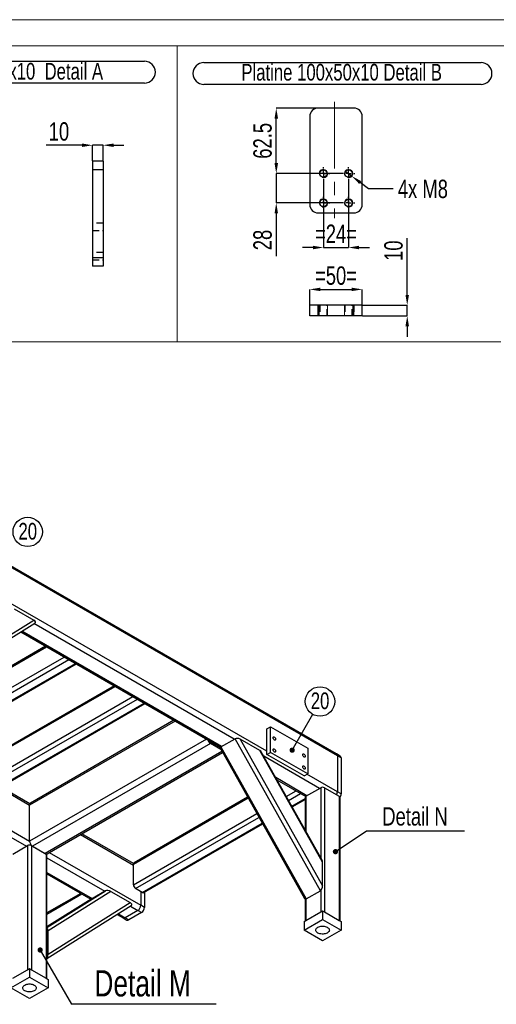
# Model space of a CAD drawing. Header units: millimetres. Extents: x 0 to 841, y 0 to 594.
# Tile 16 of 19: x 517 to 608, y 406 to 594. Entities that reach past the tile are written whole.
import ezdxf

# ---------------------------------------------------------------- set-up
doc = ezdxf.new("R2010")
doc.units = ezdxf.units.MM
doc.header["$PDSIZE"] = -1
doc.linetypes.add('CENTERX2', pattern=[20.32, 12.7, -2.54, 2.54, -2.54])
doc.linetypes.add('HIDDEN', pattern=[1.905, 1.27, -0.635])
for name, color, linetype in [('COTES', 1, 'Continuous'), ('NOTES', 6, 'Continuous'), ('TRAIT-FINS', 9, 'Continuous'), ('TRAIT-MIXTES', 3, 'CENTERX2'), ('TRAIT-TIRET', 2, 'HIDDEN')]:
    doc.layers.add(name, color=color, linetype=linetype)
doc.layers.add('TRAIT-FORT', color=4, linetype='Continuous', lineweight=25)
doc.styles.add('SLDTEXTSTYLE0', font='TXT', dxfattribs={"width": 0.75})
doc.dimstyles.new('SLDDIMSTYLE0', dxfattribs={"dimtxt": 3.5, "dimasz": 2, "dimexe": 0, "dimexo": 0.0625, "dimgap": 0.875, "dimtad": 1, "dimdec": 0, "dimlfac": 5, "dimrnd": 1e-09, "dimzin": 12, "dimdsep": 46, "dimtxsty": 'SLDTEXTSTYLE0', "dimsah": 1, "dimcen": 0.09, "dimadec": 0, "dimazin": 3, "dimtfac": 1, "dimtdec": 0, "dimtmove": 0, "dimatfit": 0, "dimfxl": 1, "dimfrac": 2, "dimtolj": 1, "dimtzin": 12, "dimarcsym": 0})
doc.dimstyles.new('SLDDIMSTYLE1', dxfattribs={"dimtxt": 3.5, "dimasz": 2, "dimexe": 0, "dimexo": 0.0625, "dimgap": 0.875, "dimtad": 1, "dimlfac": 5, "dimrnd": 1e-09, "dimzin": 12, "dimdsep": 46, "dimtxsty": 'SLDTEXTSTYLE0', "dimsah": 1, "dimcen": 0.09, "dimadec": 0, "dimazin": 3, "dimtfac": 1, "dimtmove": 0, "dimatfit": 0, "dimfxl": 1, "dimfrac": 2, "dimtolj": 1, "dimtzin": 12, "dimarcsym": 0})
doc.dimstyles.new('SLDDIMSTYLE2', dxfattribs={"dimtxt": 3.5, "dimasz": 2, "dimexe": 0, "dimexo": 0.0625, "dimgap": 0.875, "dimtad": 1, "dimdec": 1, "dimlfac": 5, "dimrnd": 1e-09, "dimzin": 12, "dimdsep": 46, "dimtxsty": 'SLDTEXTSTYLE0', "dimsah": 1, "dimcen": 0.09, "dimadec": 0, "dimazin": 3, "dimtfac": 1, "dimtdec": 1, "dimtofl": 0, "dimtmove": 0, "dimatfit": 3, "dimfxl": 1, "dimfrac": 2, "dimtolj": 1, "dimtzin": 12, "dimarcsym": 0})
doc.dimstyles.new('SLDDIMSTYLE3', dxfattribs={"dimtxt": 3.5, "dimasz": 2, "dimexe": 0, "dimexo": 0.0625, "dimgap": 0.875, "dimtad": 0, "dimtih": 1, "dimtoh": 1, "dimlfac": 5, "dimrnd": 1e-09, "dimzin": 12, "dimdsep": 46, "dimtxsty": 'SLDTEXTSTYLE0', "dimblk1": 'NONE', "dimsah": 1, "dimcen": 0, "dimadec": 0, "dimazin": 3, "dimtfac": 1, "dimtmove": 0, "dimatfit": 3, "dimldrblk": 'NONE', "dimfxl": 1, "dimfrac": 2, "dimtolj": 1, "dimtzin": 12, "dimarcsym": 0})
doc.dimstyles.new('SLDDIMSTYLE6', dxfattribs={"dimtxt": 0.18, "dimasz": 1, "dimexe": 0, "dimexo": 0.0625, "dimgap": 0, "dimtad": 0, "dimtih": 1, "dimtoh": 1, "dimdec": 0, "dimrnd": 1e-09, "dimzin": 0, "dimdsep": 46, "dimtxsty": 'Standard', "dimblk1": 'DOT', "dimblk2": 'DOT', "dimsah": 1, "dimcen": 0.09, "dimadec": 0, "dimazin": 0, "dimtfac": 1, "dimtdec": 0, "dimtofl": 0, "dimtmove": 0, "dimatfit": 3, "dimldrblk": 'DOT', "dimfxl": 1, "dimfrac": 2, "dimtolj": 1, "dimtzin": 0, "dimarcsym": 0})

# ---------------------------------------------------------------- blocks, each defined once
blk = doc.blocks.new('_D')
at = {"layer": 'COTES', "color": 0, "lineweight": -2, "transparency": 16777216}
for p, q in [((572.26, 539.6), (572.26, 542.57)), ((574.26, 542.57), (580.26, 542.57)), ((582.26, 539.6), (582.26, 542.57))]:
    blk.add_line(p, q, dxfattribs=at)
at = {"layer": 'COTES', "color": 0, "transparency": 16777216}
for points in [[(574.26, 542.9), (574.26, 542.24), (572.26, 542.57)], [(580.26, 542.9), (580.26, 542.24), (582.26, 542.57)]]:
    blk.add_solid(points, dxfattribs=at)
at = {"layer": 'Defpoints', "color": 0, "transparency": 16777216}
for p in [(582.26, 542.57), (572.26, 539.53), (582.26, 539.53)]:
    blk.add_point(p, dxfattribs=at)
at = {"layer": 'COTES', "color": 0, "transparency": 16777216, "insert": (577.26, 546.95), "char_height": 3.5, "attachment_point": 2, "style": 'SLDTEXTSTYLE0'}
blk.add_mtext('\\A1;=50=', dxfattribs=at)
blk = doc.blocks.new('_D_1')
at = {"layer": 'COTES', "color": 0, "lineweight": -2, "transparency": 16777216}
for p, q in [((590.84, 541.53), (590.84, 552.36)), ((582.32, 539.53), (590.84, 539.53)), ((590.84, 537.53), (590.84, 539.53)), ((582.32, 537.53), (590.84, 537.53)), ((590.84, 535.53), (590.84, 533.53))]:
    blk.add_line(p, q, dxfattribs=at)
at = {"layer": 'COTES', "color": 0, "transparency": 16777216}
for points in [[(590.5, 541.53), (591.17, 541.53), (590.84, 539.53)], [(590.5, 535.53), (591.17, 535.53), (590.84, 537.53)]]:
    blk.add_solid(points, dxfattribs=at)
at = {"layer": 'Defpoints', "color": 0, "transparency": 16777216}
for p in [(582.26, 539.53), (590.84, 539.53), (582.26, 537.53)]:
    blk.add_point(p, dxfattribs=at)
at = {"layer": 'COTES', "color": 0, "transparency": 16777216, "insert": (586.46, 549.95), "char_height": 3.5, "attachment_point": 2, "rotation": 90, "style": 'SLDTEXTSTYLE0'}
blk.add_mtext('\\A1;10', dxfattribs=at)
blk = doc.blocks.new('_D_3')
at = {"layer": 'COTES', "color": 0, "lineweight": -2, "transparency": 16777216}
for p, q in [((573.8, 577.15), (565.87, 577.15)), ((565.87, 566.65), (565.87, 575.15)), ((578.4, 564.65), (565.87, 564.65))]:
    blk.add_line(p, q, dxfattribs=at)
at = {"layer": 'COTES', "color": 0, "transparency": 16777216}
for points in [[(565.54, 575.15), (566.21, 575.15), (565.87, 577.15)], [(565.54, 566.65), (566.21, 566.65), (565.87, 564.65)]]:
    blk.add_solid(points, dxfattribs=at)
at = {"layer": 'Defpoints', "color": 0, "transparency": 16777216}
for p in [(565.87, 577.15), (573.86, 577.15), (578.46, 564.65)]:
    blk.add_point(p, dxfattribs=at)
at = {"layer": 'COTES', "color": 0, "transparency": 16777216, "insert": (561.5, 570.9), "char_height": 3.5, "attachment_point": 2, "rotation": 90, "style": 'SLDTEXTSTYLE0'}
blk.add_mtext('\\A1;62.5', dxfattribs=at)
blk = doc.blocks.new('_D_4')
at = {"layer": 'COTES', "color": 0, "lineweight": -2, "transparency": 16777216}
for p, q in [((565.87, 566.65), (565.87, 568.65)), ((578.4, 564.65), (565.87, 564.65)), ((565.87, 564.65), (565.87, 559.05)), ((578.4, 559.05), (565.87, 559.05)), ((565.87, 557.05), (565.87, 548.93))]:
    blk.add_line(p, q, dxfattribs=at)
at = {"layer": 'COTES', "color": 0, "transparency": 16777216}
for points in [[(565.54, 566.65), (566.21, 566.65), (565.87, 564.65)], [(565.54, 557.05), (566.21, 557.05), (565.87, 559.05)]]:
    blk.add_solid(points, dxfattribs=at)
at = {"layer": 'Defpoints', "color": 0, "transparency": 16777216}
for p in [(578.46, 564.65), (565.87, 559.05), (578.46, 559.05)]:
    blk.add_point(p, dxfattribs=at)
at = {"layer": 'COTES', "color": 0, "transparency": 16777216, "insert": (561.5, 551.99), "char_height": 3.5, "attachment_point": 2, "rotation": 90, "style": 'SLDTEXTSTYLE0'}
blk.add_mtext('\\A1;28', dxfattribs=at)
blk = doc.blocks.new('_D_5')
at = {"layer": 'COTES', "color": 0, "lineweight": -2, "transparency": 16777216}
for p, q in [((574.86, 563.39), (574.86, 550.55)), ((579.66, 563.39), (579.66, 550.55)), ((572.86, 550.55), (570.86, 550.55)), ((574.86, 550.55), (579.66, 550.55)), ((581.66, 550.55), (583.66, 550.55))]:
    blk.add_line(p, q, dxfattribs=at)
at = {"layer": 'COTES', "color": 0, "transparency": 16777216}
for points in [[(572.86, 550.89), (572.86, 550.22), (574.86, 550.55)], [(581.66, 550.89), (581.66, 550.22), (579.66, 550.55)]]:
    blk.add_solid(points, dxfattribs=at)
at = {"layer": 'Defpoints', "color": 0, "transparency": 16777216}
for p in [(574.86, 563.45), (579.66, 563.45), (579.66, 550.55)]:
    blk.add_point(p, dxfattribs=at)
at = {"layer": 'COTES', "color": 0, "transparency": 16777216, "insert": (577.26, 554.93), "char_height": 3.5, "attachment_point": 2, "style": 'SLDTEXTSTYLE0'}
blk.add_mtext('\\A1;=24=', dxfattribs=at)
blk = doc.blocks.new('_D_6')
at = {"layer": 'COTES', "color": 0, "lineweight": -2, "transparency": 16777216}
for p, q in [((579.03, 565.14), (580.29, 564.16)), ((583.47, 561.73), (581.88, 562.95)), ((588.17, 561.73), (583.47, 561.73))]:
    blk.add_line(p, q, dxfattribs=at)
at = {"layer": 'COTES', "color": 0, "transparency": 16777216}
blk.add_solid([(582.08, 563.21), (581.68, 562.68), (580.29, 564.16)], dxfattribs=at)
at = {"layer": 'Defpoints', "color": 0, "transparency": 16777216}
for p in [(579.03, 565.14), (580.29, 564.16)]:
    blk.add_point(p, dxfattribs=at)
at = {"layer": 'COTES', "color": 0, "transparency": 16777216, "insert": (589.04, 563.48), "char_height": 3.5, "attachment_point": 1, "style": 'SLDTEXTSTYLE0'}
blk.add_mtext('\\A1;4x M8', dxfattribs=at)
blk = doc.blocks.new('_None')
blk = doc.blocks.new('SW_NOTE_7')
at = {"layer": 'NOTES', "color": 0}
for p, q in [((-0.07, 4.33), (52.76, 4.33)), ((52.76, 0.18), (-0.07, 0.18))]:
    blk.add_line(p, q, dxfattribs=at)
for centre, start, end in [((-0.07, 2.26), 90, 270), ((52.76, 2.26), 270, 90)]:
    blk.add_arc(centre, 2.08, start, end, dxfattribs=at)
at = {"layer": 'NOTES', "color": 0, "insert": (26.19, 4.09), "char_height": 3.175, "attachment_point": 2, "style": 'SLDTEXTSTYLE0'}
blk.add_mtext('Platine 100x50x10 Detail B', dxfattribs=at)
blk = doc.blocks.new('SW_CENTERMARKSYMBOL_0')
at = {"layer": 'TRAIT-MIXTES', "color": 0}
for p, q in [((-1, 0), (-1.2, 0)), ((0, 0), (-0.5, 0)), ((0, 1), (0, 1.2)), ((0, 0), (0, 0.5)), ((0, 0), (0, -0.5)), ((0, 0), (0.5, 0)), ((1, 0), (1.2, 0)), ((0, -1), (0, -1.2))]:
    blk.add_line(p, q, dxfattribs=at)
blk = doc.blocks.new('SW_CENTERMARKSYMBOL_1')
at = {"layer": 'TRAIT-MIXTES', "color": 0}
for p, q in [((-1, 0), (-1.2, 0)), ((0, 0), (-0.5, 0)), ((0, 1), (0, 1.2)), ((0, 0), (0, 0.5)), ((0, 0), (0, -0.5)), ((0, 0), (0.5, 0)), ((1, 0), (1.2, 0)), ((0, -1), (0, -1.2))]:
    blk.add_line(p, q, dxfattribs=at)
blk = doc.blocks.new('SW_CENTERMARKSYMBOL_2')
at = {"layer": 'TRAIT-MIXTES', "color": 0}
for p, q in [((-1, 0), (-1.2, 0)), ((0, 0), (-0.5, 0)), ((0, 1), (0, 1.2)), ((0, 0), (0, 0.5)), ((0, 0), (0, -0.5)), ((0, 0), (0.5, 0)), ((1, 0), (1.2, 0)), ((0, -1), (0, -1.2))]:
    blk.add_line(p, q, dxfattribs=at)
blk = doc.blocks.new('SW_CENTERMARKSYMBOL_3')
at = {"layer": 'TRAIT-MIXTES', "color": 0}
for p, q in [((-1, 0), (-1.2, 0)), ((0, 0), (-0.5, 0)), ((0, 1), (0, 1.2)), ((0, 0), (0, 0.5)), ((0, 0), (0, -0.5)), ((0, 0), (0.5, 0)), ((1, 0), (1.2, 0)), ((0, -1), (0, -1.2))]:
    blk.add_line(p, q, dxfattribs=at)
blk = doc.blocks.new('SW_NOTE_17')
at = {"layer": 'NOTES', "color": 0}
blk.add_circle((1.72, 2.22), 2.8, dxfattribs=at)
at = {"layer": 'NOTES', "color": 0, "insert": (1.73, 3.94), "char_height": 3.175, "attachment_point": 2, "style": 'SLDTEXTSTYLE0'}
blk.add_mtext('20', dxfattribs=at)
blk = doc.blocks.new('SW_NOTE_18')
at = {"layer": 'NOTES', "color": 0}
blk.add_circle((1.39, 2.43), 2.8, dxfattribs=at)
at = {"layer": 'NOTES', "color": 0, "insert": (1.4, 4.15), "char_height": 3.175, "attachment_point": 2, "style": 'SLDTEXTSTYLE0'}
blk.add_mtext('20', dxfattribs=at)
blk = doc.blocks.new('_Dot')
at = {"color": 0, "linetype": 'ByBlock', "lineweight": -2}
blk.add_line((-0.5, 0), (-1, 0), dxfattribs=at)
at = {"color": 0, "linetype": 'ByBlock', "const_width": 0.5}
blk.add_lwpolyline([(-0.25, 0, 1), (0.25, 0, 1)], format="xyb", close=True, dxfattribs=at)
blk = doc.blocks.new('SW_NOTE_19')
at = {"layer": 'NOTES', "color": 0}
blk.add_line((27.62, 0), (0, 0), dxfattribs=at)
at = {"layer": 'NOTES', "color": 0, "insert": (13.58, 6.5), "char_height": 5, "attachment_point": 2, "style": 'SLDTEXTSTYLE0'}
blk.add_mtext('Detail M', dxfattribs=at)
blk = doc.blocks.new('SW_NOTE_21')
at = {"layer": 'NOTES', "color": 0}
blk.add_line((18.76, 0), (0, 0), dxfattribs=at)
at = {"layer": 'NOTES', "color": 0, "insert": (9.31, 4.58), "char_height": 3.5, "attachment_point": 2, "style": 'SLDTEXTSTYLE0'}
blk.add_mtext('Detail N', dxfattribs=at)
blk = doc.blocks.new('SW_NOTE_64')
at = {"layer": 'NOTES', "color": 0}
for p, q in [((-0.12, 4.39), (54.59, 4.39)), ((54.59, 0.24), (-0.12, 0.24))]:
    blk.add_line(p, q, dxfattribs=at)
for centre, start, end in [((-0.12, 2.32), 90, 270), ((54.59, 2.32), 270, 90)]:
    blk.add_arc(centre, 2.08, start, end, dxfattribs=at)
at = {"layer": 'NOTES', "color": 0, "insert": (27.14, 4.09), "char_height": 3.175, "attachment_point": 2, "style": 'SLDTEXTSTYLE0'}
blk.add_mtext('Platine 100x50x10  Detail A', dxfattribs=at)
blk = doc.blocks.new('_D_66')
at = {"layer": 'COTES', "color": 0, "lineweight": -2, "transparency": 16777216}
for p, q in [((528.85, 570.06), (522.04, 570.06)), ((530.85, 567.06), (530.85, 570.06)), ((532.85, 570.06), (530.85, 570.06)), ((532.85, 567.06), (532.85, 570.06)), ((534.85, 570.06), (536.85, 570.06))]:
    blk.add_line(p, q, dxfattribs=at)
at = {"layer": 'COTES', "color": 0, "transparency": 16777216}
for points in [[(528.85, 570.39), (528.85, 569.73), (530.85, 570.06)], [(534.85, 570.39), (534.85, 569.73), (532.85, 570.06)]]:
    blk.add_solid(points, dxfattribs=at)
at = {"layer": 'Defpoints', "color": 0, "transparency": 16777216}
for p in [(530.85, 570.06), (530.85, 567), (532.85, 567)]:
    blk.add_point(p, dxfattribs=at)
at = {"layer": 'COTES', "color": 0, "transparency": 16777216, "insert": (524.45, 574.44), "char_height": 3.5, "attachment_point": 2, "style": 'SLDTEXTSTYLE0'}
blk.add_mtext('\\A1;10', dxfattribs=at)

msp = doc.modelspace()

# ---------------------------------------------------------------- linework, layer by layer
at = {"lineweight": 18}
for p, q in [((841, 594), (0, 594)), ((836, 589), (5, 589)), ((546.9777, 589), (481.3659, 589)), ((608.65, 589), (546.9777, 589)), ((546.9777, 589), (546.9777, 532.5508)), ((546.9777, 532.5508), (546.9777, 589)), ((546.9777, 532.5508), (481.3659, 532.5508)), ((608.65, 532.5508), (546.9777, 532.5508))]:
    msp.add_line(p, q, dxfattribs=at)
at = {"layer": 'TRAIT-FINS', "lineweight": 18}
for p, q in [((574.0588, 537.5338), (574.0588, 539.5338)), ((574.0588, 537.5338), (574.0588, 539.5338)), ((575.6588, 537.5338), (575.6588, 539.5338)), ((575.6588, 537.5338), (575.6588, 539.5338)), ((578.8598, 537.5338), (578.8598, 539.5338)), ((578.8598, 537.5338), (578.8598, 539.5338)), ((580.4598, 537.5338), (580.4598, 539.5338)), ((580.4598, 537.5338), (580.4598, 539.5338))]:
    msp.add_line(p, q, dxfattribs=at)
for centre in [(574.8588, 564.6517), (579.6598, 564.6517), (574.8588, 559.0517), (579.6598, 559.0517)]:
    msp.add_arc(centre, 0.8, 255, 195, dxfattribs=at)
at = {"layer": 'TRAIT-FORT', "lineweight": 25}
for p, q in [((580.6598, 577.1517), (573.8598, 577.1517)), ((572.2598, 575.5517), (572.2598, 558.7517)), ((582.2598, 558.7517), (582.2598, 575.5517)), ((532.8544, 566.9973), (530.8544, 566.9973)), ((530.8544, 566.9973), (530.8544, 565.3973)), ((532.8544, 565.3973), (530.8544, 565.3973)), ((530.8544, 565.3973), (530.8544, 548.5973)), ((532.8544, 566.9973), (532.8544, 565.3973)), ((532.8544, 565.3973), (532.8544, 548.5973)), ((573.8598, 557.1517), (580.6598, 557.1517)), ((532.8544, 548.5973), (530.8544, 548.5973)), ((530.8544, 548.5973), (530.8544, 546.9973)), ((532.8544, 548.5973), (532.8544, 546.9973)), ((532.8544, 546.9973), (530.8544, 546.9973)), ((572.2598, 537.5338), (572.2598, 539.5338)), ((573.8598, 539.5338), (572.2598, 539.5338)), ((573.8598, 537.5338), (573.8598, 539.5338)), ((580.6598, 539.5338), (573.8598, 539.5338)), ((580.6598, 537.5338), (580.6598, 539.5338)), ((582.2598, 539.5338), (580.6598, 539.5338)), ((582.2598, 537.5338), (582.2598, 539.5338)), ((573.8598, 537.5338), (572.2598, 537.5338)), ((580.6598, 537.5338), (573.8598, 537.5338)), ((582.2598, 537.5338), (580.6598, 537.5338)), ((577.3619, 453.9854), (500.9944, 498.0715)), ((577.5277, 453.6191), (501.1601, 497.7052)), ((564.0926, 454.5161), (515.1609, 482.7637)), ((515.9427, 481.6594), (519.6644, 479.5109)), ((503.7813, 468.8543), (519.8403, 478.9343)), ((503.9886, 469.6715), (519.6644, 479.5109)), ((557.8702, 456.8018), (519.6924, 478.8414)), ((517.1643, 477.2546), (555.246, 455.2705)), ((555.4661, 455.4139), (517.3888, 477.3955)), ((521.8915, 474.5256), (503.9886, 464.1905)), ((503.9886, 463.9876), (522.0673, 474.4242)), ((494.4426, 454.5574), (525.4619, 472.4645)), ((494.8669, 453.8226), (526.3105, 471.9746)), ((496.1397, 453.0878), (527.5833, 471.2398)), ((496.4396, 453.0581), (527.759, 471.1384)), ((466.7463, 467.4433), (518.8378, 437.3715)), ((507.5241, 450.925), (535.1487, 466.8724)), ((534.9729, 466.9739), (507.6484, 451.1997)), ((507.5241, 447.0056), (538.5434, 464.9127)), ((507.9484, 446.2708), (539.392, 464.4228)), ((509.2211, 445.536), (540.6648, 463.688)), ((509.5211, 445.5063), (540.8405, 463.5866)), ((546.6039, 460.2595), (518.8378, 444.2305)), ((546.3695, 460.3948), (519.0035, 444.5967)), ((564.0926, 458.7621), (564.7997, 459.1703)), ((564.0926, 453.8628), (564.0926, 458.7621)), ((564.7997, 454.2711), (564.7997, 459.1703)), ((564.7997, 459.1703), (571.8708, 455.0883)), ((482.2157, 457.2066), (518.2723, 436.3916)), ((552.5445, 456.83), (518.8378, 437.3715)), ((553.3446, 456.3121), (555.2169, 455.2313)), ((555.3246, 455.3323), (558.0117, 456.8835)), ((574.2751, 427.8978), (558.0117, 456.8835)), ((559.0236, 456.7892), (574.6994, 428.8508)), ((562.7452, 454.6407), (559.0236, 456.7892)), ((553.3446, 455.9855), (519.4035, 436.3917)), ((555.5202, 454.4657), (521.8076, 435.0038)), ((555.3012, 454.856), (553.3446, 455.9855)), ((555.2266, 454.989), (571.2417, 426.4459)), ((555.3246, 455.3323), (571.5881, 426.3466)), ((574.6994, 433.3353), (562.7452, 454.6407)), ((574.6215, 433.6992), (563.0067, 454.3998)), ((571.8708, 455.0883), (571.8708, 450.189)), ((522.2076, 434.9642), (555.6348, 454.2613)), ((574.1337, 447.4131), (563.4741, 453.5668)), ((564.0926, 453.8628), (564.7997, 454.2711)), ((571.1637, 449.7808), (564.0926, 453.8628)), ((571.8708, 450.189), (564.7997, 454.2711)), ((578.069, 453.5772), (577.3619, 453.9854)), ((577.5277, 453.6191), (577.5277, 446.7602)), ((578.2348, 453.2109), (577.5277, 453.6191)), ((578.2348, 453.2109), (578.2348, 446.352)), ((571.7295, 446.0252), (565.7777, 449.4612)), ((566.0022, 449.0611), (571.4959, 445.8896)), ((566.0856, 449.0129), (566.043, 448.9883)), ((566.129, 448.835), (566.2614, 448.9114)), ((571.1637, 449.7808), (571.8708, 450.189)), ((577.5277, 446.7602), (571.7295, 450.1074)), ((513.0744, 447.5576), (518.8378, 444.2305)), ((518.8886, 444.4717), (513.3088, 447.6929)), ((567.7901, 445.8745), (569.6561, 446.9517)), ((571.5174, 445.9028), (574.3457, 447.5355)), ((574.3457, 447.5355), (574.3457, 434.1908)), ((575.0528, 447.5355), (575.0528, 423.8558)), ((575.0528, 447.5355), (577.8811, 445.9028)), ((538.6368, 432.964), (560.5021, 445.5866)), ((560.4161, 445.7399), (538.7611, 433.2388)), ((568.2054, 445.1345), (570.5047, 446.4618)), ((568.8282, 444.0245), (571.3709, 445.4924)), ((568.9141, 443.8712), (571.3709, 445.2895)), ((571.3709, 445.6987), (571.3709, 439.4925)), ((571.5174, 445.9028), (571.5174, 439.2315)), ((578.2348, 446.352), (577.5277, 446.7602)), ((577.8811, 445.9028), (577.8811, 422.2231)), ((578.0275, 422.1386), (578.0275, 445.6987)), ((518.8378, 437.3715), (518.8378, 444.2305)), ((538.6368, 429.0447), (562.1632, 442.6262)), ((539.0611, 428.3098), (562.5784, 441.8861)), ((540.3338, 427.575), (563.2012, 440.7761)), ((540.6338, 427.5453), (563.2872, 440.6229)), ((528.5484, 438.6247), (538.6368, 432.8007)), ((538.6471, 433.0654), (528.7828, 438.76)), ((515.656, 434.8813), (518.4842, 436.514)), ((518.4842, 436.514), (518.4842, 412.8343)), ((519.1914, 436.514), (519.1914, 412.8343)), ((519.1914, 436.514), (522.0196, 434.8813)), ((519.4035, 436.3917), (521.8076, 435.0038)), ((522.0196, 434.8813), (522.0196, 411.2016)), ((522.1661, 411.1171), (522.1661, 434.6772)), ((522.1661, 434.1438), (533.1742, 427.7889)), ((522.6077, 435.1952), (540.051, 425.1254)), ((538.6368, 429.0447), (538.6368, 432.964)), ((574.6994, 428.8508), (574.6994, 433.3353)), ((522.1661, 431.368), (530.77, 426.4011)), ((522.1661, 431.0975), (530.5393, 426.2637)), ((540.3338, 427.575), (539.0611, 428.3098)), ((522.1661, 420.8722), (533.3156, 427.8706)), ((528.609, 427.3781), (522.1661, 423.6587)), ((522.1661, 423.4557), (528.7848, 427.2766)), ((530.6286, 426.3194), (522.1661, 421.0077)), ((530.616, 426.3119), (522.1661, 421.008)), ((534.3275, 427.7763), (522.3733, 420.2729)), ((533.3156, 427.8706), (530.6286, 426.3194)), ((534.3275, 427.7763), (538.0492, 425.6278)), ((540.051, 427.7383), (540.051, 425.1254)), ((540.7581, 427.6171), (540.7581, 424.7172)), ((571.3709, 426.3211), (571.3709, 422.1386)), ((571.5174, 426.3157), (571.5174, 422.2231)), ((571.5881, 426.3466), (574.2751, 427.8978)), ((574.3457, 427.9484), (574.3457, 423.8558)), ((522.1661, 414.9713), (538.2251, 425.0512)), ((522.3733, 415.7884), (538.0492, 425.6278)), ((538.0773, 424.9584), (539.4853, 424.1456)), ((540.7581, 424.7172), (540.051, 425.1254)), ((535.5492, 423.3716), (536.6812, 422.7181)), ((535.7737, 423.5125), (537.0812, 422.7577)), ((536.6812, 422.7181), (537.3883, 422.3099)), ((539.4853, 424.1456), (537.0812, 422.7577)), ((537.7883, 422.3495), (537.0812, 422.7577)), ((540.1924, 423.7374), (537.7883, 422.3495)), ((540.1924, 423.7374), (539.4853, 424.1456)), ((571.5174, 422.2231), (574.3457, 423.8558)), ((574.3456, 423.8559), (574.6992, 424.06)), ((574.6992, 424.06), (574.6992, 422.4269)), ((574.6992, 424.06), (575.0529, 423.8559)), ((575.0528, 423.8558), (577.8811, 422.2231)), ((571.1637, 420.3859), (574.6992, 422.4269)), ((571.1637, 422.019), (571.5173, 422.2231)), ((571.1637, 422.019), (571.1637, 420.3859)), ((574.6992, 422.4269), (578.2348, 420.3859)), ((577.8811, 422.2231), (578.2348, 422.019)), ((578.2348, 422.019), (578.2348, 420.3859)), ((522.3733, 415.7884), (522.3733, 420.2729)), ((574.6992, 418.3449), (571.1637, 420.3859)), ((578.2348, 420.3859), (574.6992, 418.3449)), ((515.3023, 409.3644), (518.8378, 411.4054)), ((515.656, 411.2016), (518.4842, 412.8343)), ((518.4842, 412.8344), (518.8378, 413.0385)), ((518.8378, 413.0385), (518.8378, 411.4054)), ((518.8378, 413.0385), (519.1914, 412.8344)), ((518.8378, 411.4054), (522.3733, 409.3644)), ((519.1914, 412.8343), (522.0196, 411.2016)), ((522.0197, 411.2016), (522.3733, 410.9975)), ((518.8378, 407.3234), (515.3023, 409.3644)), ((522.3733, 409.3644), (518.8378, 407.3234)), ((522.3733, 410.9975), (522.3733, 409.3644))]:
    msp.add_line(p, q, dxfattribs=at)
at = {"layer": 'TRAIT-FORT', "lineweight": 25, "flags": 128}
for points in [[(565.5068, 457.2107), (565.5872, 457.1488), (565.6589, 457.0627), (565.714, 456.9616), (565.7468, 456.8565), (565.7535, 456.7589), (565.7335, 456.6792), (565.6889, 456.6262), (565.6246, 456.6055), (565.5476, 456.6195), (565.4661, 456.6665), (565.3891, 456.7415), (565.3248, 456.8364), (565.2802, 456.9409), (565.2602, 457.0437), (565.2669, 457.1335), (565.2997, 457.2008), (565.3548, 457.2382), (565.4265, 457.2416), (565.5068, 457.2107)], [(565.5068, 454.9244), (565.5872, 454.8625), (565.6589, 454.7763), (565.714, 454.6753), (565.7468, 454.5702), (565.7535, 454.4726), (565.7335, 454.3929), (565.6889, 454.3399), (565.6246, 454.3192), (565.5476, 454.3332), (565.4661, 454.3802), (565.3891, 454.4552), (565.3248, 454.5501), (565.2802, 454.6546), (565.2602, 454.7573), (565.2669, 454.8472), (565.2997, 454.9145), (565.3548, 454.9518), (565.4265, 454.9553), (565.5068, 454.9244)], [(571.1637, 453.945), (571.2441, 453.8832), (571.3157, 453.797), (571.3709, 453.6959), (571.4036, 453.5909), (571.4103, 453.4933), (571.3903, 453.4136), (571.3458, 453.3606), (571.2815, 453.3399), (571.2044, 453.3538), (571.123, 453.4009), (571.0459, 453.4759), (570.9816, 453.5708), (570.9371, 453.6753), (570.9171, 453.778), (570.9238, 453.8679), (570.9565, 453.9352), (571.0117, 453.9725), (571.0833, 453.9759), (571.1637, 453.945)], [(571.1637, 451.6587), (571.2441, 451.5968), (571.3157, 451.5107), (571.3709, 451.4096), (571.4036, 451.3046), (571.4103, 451.2069), (571.3903, 451.1273), (571.3458, 451.0743), (571.2815, 451.0536), (571.2044, 451.0675), (571.123, 451.1146), (571.0459, 451.1896), (570.9816, 451.2845), (570.9371, 451.389), (570.9171, 451.4917), (570.9238, 451.5816), (570.9565, 451.6488), (571.0117, 451.6862), (571.0833, 451.6896), (571.1637, 451.6587)], [(575.9992, 420.3859), (575.9815, 420.2624), (575.9288, 420.1422), (575.8425, 420.0287), (575.7251, 419.925), (575.5797, 419.8338), (575.4103, 419.7576), (575.2214, 419.6987), (575.0184, 419.6584), (574.8066, 419.638), (574.5919, 419.638), (574.3801, 419.6584), (574.177, 419.6987), (573.9882, 419.7576), (573.8188, 419.8338), (573.6734, 419.925), (573.5559, 420.0287), (573.4697, 420.1422), (573.417, 420.2624), (573.3992, 420.3859), (573.417, 420.5094), (573.4697, 420.6296), (573.5559, 420.7431), (573.6734, 420.8469), (573.8188, 420.9381), (573.9882, 421.0142), (574.177, 421.0732), (574.3801, 421.1134), (574.5919, 421.1338), (574.8066, 421.1338), (575.0184, 421.1134), (575.2214, 421.0732), (575.4103, 421.0142), (575.5797, 420.9381), (575.7251, 420.8469), (575.8425, 420.7431), (575.9288, 420.6296), (575.9815, 420.5094), (575.9992, 420.3859)], [(517.5378, 409.3644), (517.5555, 409.4879), (517.6082, 409.6081), (517.6945, 409.7216), (517.8119, 409.8254), (517.9573, 409.9166), (518.1268, 409.9927), (518.3156, 410.0517), (518.5187, 410.0919), (518.7304, 410.1123), (518.9452, 410.1123), (519.1569, 410.0919), (519.36, 410.0517), (519.5488, 409.9927), (519.7183, 409.9166), (519.8637, 409.8254), (519.9811, 409.7216), (520.0674, 409.6081), (520.1201, 409.4879), (520.1378, 409.3644), (520.1201, 409.2409), (520.0674, 409.1207), (519.9811, 409.0072), (519.8637, 408.9035), (519.7183, 408.8123), (519.5488, 408.7361), (519.36, 408.6771), (519.1569, 408.6369), (518.9452, 408.6165), (518.7304, 408.6165), (518.5187, 408.6369), (518.3156, 408.6771), (518.1268, 408.7361), (517.9573, 408.8123), (517.8119, 408.9035), (517.6945, 409.0072), (517.6082, 409.1207), (517.5555, 409.2409), (517.5378, 409.3644)]]:
    msp.add_lwpolyline(points, dxfattribs=at)
at = {"layer": 'TRAIT-FORT', "lineweight": 25}
for centre in [(574.8588, 564.6517), (579.6598, 564.6517), (574.8588, 559.0517), (579.6598, 559.0517)]:
    msp.add_circle(centre, 0.7, dxfattribs=at)
for centre, radius, start, end in [((573.8598, 575.5517), 1.6, 90, 180), ((580.6598, 575.5517), 1.6, 0, 90), ((573.8598, 558.7517), 1.6, 180, 270), ((580.6598, 558.7517), 1.6, 270, 0), ((554.0127, 457.0264), 1.2369, 196.970983, 237.303846), ((553.6347, 456.7825), 0.5526, 215.758867, 238.339246), ((577.1357, 453.6624), 0.3944, 353.701152, 54.986667), ((577.1471, 453.6676), 0.3836, 352.74417, 55.943649), ((577.8428, 453.2542), 0.3944, 353.701152, 54.986667), ((574.6992, 446.8532), 0.7685, 62.609672, 117.390328), ((571.6212, 445.6737), 0.2515, 114.374658, 174.305201), ((576.3437, 446.8086), 1.185, 329.234979, 357.65708), ((576.3611, 446.8035), 1.1674, 329.01591, 357.87615), ((577.7773, 445.6737), 0.2515, 5.694799, 65.625342), ((577.0318, 446.4039), 1.2041, 325.623079, 357.528567), ((519.2183, 444.2789), 0.3836, 124.056351, 187.25583), ((518.8378, 435.8317), 0.7685, 62.609672, 117.390328), ((520.066, 437.4274), 1.2294, 182.605478, 237.394522), ((522.042, 435.3309), 0.4024, 234.382423, 294.307119), ((521.9159, 434.6522), 0.2515, 5.694799, 65.625342), ((538.9222, 433.0004), 0.2877, 124.056351, 187.25583), ((539.5579, 429.0866), 0.9221, 182.605478, 237.394522), ((540.5096, 427.8204), 0.3018, 234.382423, 294.307119), ((538.8228, 425.1813), 1.2294, 302.605478, 357.394522), ((539.5299, 424.7731), 1.2294, 302.605478, 357.394522), ((536.8468, 423.0848), 0.4024, 245.692881, 305.617577), ((537.5539, 422.6766), 0.4024, 245.692881, 305.617577)]:
    msp.add_arc(centre, radius, start, end, dxfattribs=at)
for centre, major_axis, ratio, start_param, end_param in [((519.2401, 479.266), (0.7184, -0.183), 0.52371656, 5.82069214, 7.36130236), ((558.5993, 456.5442), (0.7184, -0.183), 0.52371656, 1.07811705, 2.64891337), ((555.9123, 454.9931), (0.7184, -0.183), 0.52371656, 2.64891337, 3.60408582), ((562.321, 454.3958), (0.7184, -0.183), 0.52371656, 0.46249316, 1.07811705), ((574.2751, 433.0904), (0.1893, 0.743), 0.51104566, 5.17488214, 5.79050603), ((574.2751, 428.6059), (0.1893, 0.743), 0.51104566, 3.60408582, 5.17488214), ((531.2162, 425.9802), (0.7184, -0.183), 0.52371656, 2.64891337, 2.67909949), ((533.9032, 427.5314), (0.7184, -0.183), 0.52371656, 1.07811705, 2.64891337), ((571.5881, 427.0547), (0.1893, 0.743), 0.51104566, 2.64891337, 3.60408582), ((537.6249, 425.3829), (0.7184, -0.183), 0.52371656, 5.82069214, 7.36130236), ((521.9491, 420.0279), (0.1893, 0.743), 0.51104566, 5.17488214, 6.20873579), ((521.9491, 415.5434), (0.1893, 0.743), 0.51104566, 4.1410285, 5.17488214)]:
    msp.add_ellipse(centre, major_axis=major_axis, ratio=ratio, start_param=start_param, end_param=end_param, dxfattribs=at)
at = {"layer": 'TRAIT-MIXTES', "lineweight": 18}
msp.add_line((576.9526, 578.3106), (576.9526, 556.1526), dxfattribs=at)
at = {"layer": 'TRAIT-TIRET'}
for p, q in [((532.8544, 565.3973), (530.8544, 565.3973)), ((532.8544, 555.1973), (530.8544, 555.1973)), ((530.8544, 553.7973), (532.8544, 553.7973)), ((532.8544, 549.5973), (530.8544, 549.5973)), ((532.8544, 548.5973), (530.8544, 548.5973)), ((530.8544, 548.1973), (532.8544, 548.1973)), ((573.8598, 537.5338), (573.8598, 539.5338)), ((574.1588, 539.5338), (574.1588, 537.5338)), ((575.5588, 537.5338), (575.5588, 539.5338)), ((578.9598, 539.5338), (578.9598, 537.5338)), ((580.3598, 537.5338), (580.3598, 539.5338)), ((580.6598, 539.5338), (580.6598, 537.5338))]:
    msp.add_line(p, q, dxfattribs=at)

# ---------------------------------------------------------------- block references
at = {"layer": 'NOTES'}
for name, p in [('SW_NOTE_64', (486.1599, 581.6697)), ('SW_NOTE_7', (552.1487, 581.477)), ('SW_NOTE_17', (516.774, 494.0959)), ('SW_NOTE_18', (572.8212, 461.5524)), ('SW_NOTE_21', (583.0108, 439.2479)), ('SW_NOTE_19', (526.8203, 406.2391))]:
    msp.add_blockref(name, p, dxfattribs=at)
at = {"layer": 'TRAIT-MIXTES'}
for name, p in [('SW_CENTERMARKSYMBOL_3', (574.8588, 564.6517)), ('SW_CENTERMARKSYMBOL_2', (579.6598, 564.6517)), ('SW_CENTERMARKSYMBOL_0', (574.8588, 559.0517)), ('SW_CENTERMARKSYMBOL_1', (579.6598, 559.0517))]:
    msp.add_blockref(name, p, dxfattribs=at)

# ---------------------------------------------------------------- dimensions: what is measured, and where the dimension line sits
at = {"layer": 'COTES'}
for base, p1, p2, dimstyle, picture, middle in [((565.8732, 577.1517), (578.4598, 564.6517), (573.8598, 577.1517), 'SLDDIMSTYLE2', '_D_3', (565.8732, 570.9017)), ((565.8732, 559.0517), (578.4598, 564.6517), (578.4598, 559.0517), 'SLDDIMSTYLE1', '_D_4', (565.8732, 551.9892)), ((590.8361, 539.5338), (582.2598, 537.5338), (582.2598, 539.5338), 'SLDDIMSTYLE1', '_D_1', (590.8361, 549.9517))]:
    dim = msp.add_linear_dim(base=base, p1=p1, p2=p2, angle=90, dimstyle=dimstyle, dxfattribs=at)
    dim.commit()
    dim.dimension.update_dxf_attribs({"geometry": picture, "text_midpoint": middle, "dimtype": 160})
dim = msp.add_linear_dim(base=(530.8544, 570.0616), p1=(532.8544, 566.9973), p2=(530.8544, 566.9973), dimstyle='SLDDIMSTYLE1', dxfattribs=at)
dim.commit()
dim.dimension.update_dxf_attribs({"geometry": '_D_66', "text_midpoint": (524.4481, 570.0616), "dimtype": 160})
for base, p1, p2, picture, middle in [((579.6598, 550.5538), (574.8588, 563.4517), (579.6598, 563.4517), '_D_5', (577.2593, 550.5538)), ((582.2598, 542.5704), (572.2598, 539.5338), (582.2598, 539.5338), '_D', (577.2598, 542.5704))]:
    dim = msp.add_linear_dim(base=base, p1=p1, p2=p2, text='=<>=', dimstyle='SLDDIMSTYLE0', dxfattribs=at)
    dim.commit()
    dim.dimension.update_dxf_attribs({"geometry": picture, "text_midpoint": middle, "dimtype": 160})
dim = msp.add_diameter_dim_2p(p1=(579.0255, 565.1392), p2=(580.2941, 564.1643), text='4x M8', dimstyle='SLDDIMSTYLE3', override={"dimpost": '<>'}, dxfattribs=at)
dim.commit()
dim.dimension.update_dxf_attribs({"geometry": '_D_6', "text_midpoint": (595.1656, 561.727), "dimtype": 163})

# ---------------------------------------------------------------- leaders
at = {"layer": 'NOTES'}
for points in [[(568.9047, 454.7052), (572.8212, 461.5524)], [(577.1484, 435.3475), (583.0108, 439.2479)], [(520.8712, 416.5932), (526.8203, 406.2391)]]:
    msp.add_leader(points, dimstyle='SLDDIMSTYLE6', dxfattribs=at)

doc.saveas('drawing.dxf')
